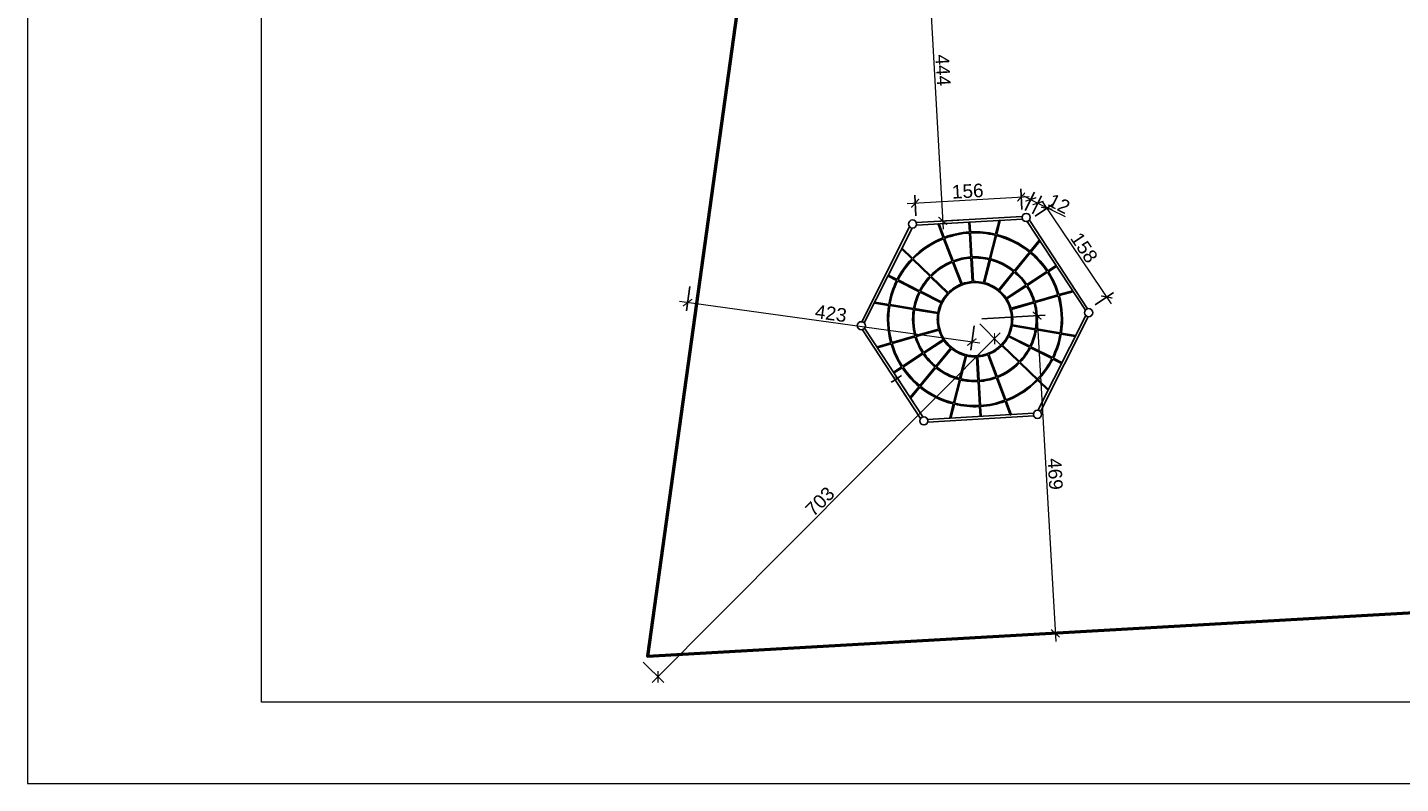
# Model space of a CAD drawing. Header units: millimetres. Extents: x 115689 to 123680, y 15655 to 20110.
# Tile 1 of 21: x 115689 to 117713, y 15655 to 16769. Entities that reach past the tile are written whole.
import ezdxf

# ---------------------------------------------------------------- set-up
doc = ezdxf.new("R2010")
doc.units = ezdxf.units.MM
doc.header["$LTSCALE"] = 100
doc.header["$MEASUREMENT"] = 0
for name, color, linetype in [('11. PLAC ZABAW', 110, 'Continuous'), ('2D_METAL', 232, 'Continuous'), ('6.Kosz', 152, 'Continuous'), ('Warstwa1', 1, 'Continuous')]:
    doc.layers.add(name, color=color, linetype=linetype)
doc.layers.add('Wentyl', color=4, linetype='Continuous', lineweight=18)
doc.styles.add('SEACAD_Solid_Edge_ISO', font='seiso.ttf')
doc.styles.add('styl3', font='ARIAL.TTF', dxfattribs={"height": 20})
doc.dimstyles.new('ISO', dxfattribs={"dimtxt": 3.5, "dimasz": 3.5, "dimexe": 1.75, "dimexo": 0, "dimgap": 1.75, "dimtad": 1, "dimtxsty": 'SEACAD_Solid_Edge_ISO', "dimblk1": '_SE_FILLED', "dimblk2": '_SE_FILLED', "dimsah": 1, "dimcen": 1.75, "dimadec": 0, "dimazin": 0, "dimtfac": 1, "dimtdec": 3, "dimtmove": 0, "dimatfit": 3, "dimfxl": 1, "dimtolj": 1, "dimarcsym": 0})
doc.dimstyles.new('ISO-25$0', dxfattribs={"dimtxt": 10, "dimasz": 10, "dimexe": 5, "dimexo": 12, "dimgap": 2, "dimtad": 1, "dimdec": 0, "dimtxsty": 'Standard', "dimblk": 'ARCHTICK', "dimcen": 2.5, "dimdle": 5, "dimadec": 0, "dimazin": 0, "dimtfac": 1, "dimtdec": 0, "dimtmove": 0, "dimatfit": 3, "dimfxl": 1, "dimlwd": 0, "dimarcsym": 0})

# ---------------------------------------------------------------- blocks, each defined once
blk = doc.blocks.new('_SE_FILLED')
at = {"color": 0}
blk.add_line((0, 0), (-1, 0), dxfattribs=at)
blk.add_solid([(0, 0), (-1, -0.1665), (-1, 0.1665), (0, 0)], dxfattribs=at)
blk = doc.blocks.new('*D671')
at = {"layer": '6.Kosz', "color": 0, "linetype": 'ByBlock', "lineweight": -2}
for p, q in [((116965, 16247.9), (116962.1, 16246)), ((117005.4, 16192.8), (116967, 16251.3)), ((116968, 16249.8), (116971.3, 16252)), ((117008.8, 16195), (116970.4, 16253.5)), ((116974.2, 16253.9), (116977.2, 16255.8))]:
    blk.add_line(p, q, dxfattribs=at)
at = {"layer": 'Defpoints', "color": 0, "linetype": 'ByBlock'}
for p in [(116971.3, 16252), (117005.4, 16192.8), (117008.8, 16195)]:
    blk.add_point(p, dxfattribs=at)
at = {"layer": '6.Kosz', "color": 0, "linetype": 'ByBlock', "lineweight": -2, "xscale": 3.5, "yscale": 3.5, "zscale": 3.5}
for p, rotation in [((116968, 16249.8), 33.28253975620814), ((116971.3, 16252), 213.2825397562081)]:
    blk.add_blockref('_SE_FILLED', p, dxfattribs=dict(at, rotation=rotation))
at = {"layer": '6.Kosz', "color": 0, "linetype": 'ByBlock', "insert": (116967.7, 16253.8), "char_height": 3.5, "attachment_point": 5, "rotation": 33.2825, "style": 'SEACAD_Solid_Edge_ISO'}
blk.add_mtext('\\A1;\\A1;4', dxfattribs=at)
blk = doc.blocks.new('_ArchTick')
at = {"layer": 'Warstwa1', "color": 0, "const_width": 0.15}
blk.add_lwpolyline([(-0.5, -0.5), (0.5, 0.5)], dxfattribs=at)
blk = doc.blocks.new('*D676')
at = {"layer": '2D_METAL', "color": 1, "linetype": 'ByBlock', "lineweight": 0}
blk.add_line((117012.1, 16938.4), (117038.9, 16471.7), dxfattribs=at)
at = {"layer": '2D_METAL', "color": 1, "linetype": 'ByBlock', "lineweight": -2}
for p, q in [((117036.4, 16927.8), (117000.8, 16925.8)), ((117061.8, 16485), (117026.2, 16483))]:
    blk.add_line(p, q, dxfattribs=at)
at = {"layer": 'Defpoints', "color": 0, "linetype": 'ByBlock'}
for p in [(117046.4, 16928.4), (117038.2, 16483.7), (117071.8, 16485.6)]:
    blk.add_point(p, dxfattribs=at)
at = {"layer": '2D_METAL', "color": 1, "linetype": 'ByBlock', "lineweight": 0, "xscale": 12, "yscale": 12, "zscale": 12}
for p, rotation in [((117012.8, 16926.5), 93.28253975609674), ((117038.2, 16483.7), 273.2825397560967)]:
    blk.add_blockref('_ArchTick', p, dxfattribs=dict(at, rotation=rotation))
at = {"layer": '2D_METAL', "color": 4, "linetype": 'ByBlock', "insert": (117038.5, 16705.8), "char_height": 20, "attachment_point": 5, "rotation": 273.2825, "style": 'styl3'}
blk.add_mtext('444', dxfattribs=at)
blk = doc.blocks.new('*D677')
at = {"layer": '2D_METAL', "color": 1, "linetype": 'ByBlock', "lineweight": -2}
for p, q in [((117154.6, 16500.4), (117152.9, 16530.9)), ((116998.5, 16491.4), (116996.8, 16521.9))]:
    blk.add_line(p, q, dxfattribs=at)
at = {"layer": '2D_METAL', "color": 1, "linetype": 'ByBlock', "lineweight": 0}
blk.add_line((116985.5, 16509.2), (117165.6, 16519.6), dxfattribs=at)
at = {"layer": 'Defpoints', "color": 0, "linetype": 'ByBlock'}
for p in [(117153.6, 16518.9), (117155.2, 16490.4), (116999.1, 16481.4)]:
    blk.add_point(p, dxfattribs=at)
at = {"layer": '2D_METAL', "color": 1, "linetype": 'ByBlock', "lineweight": 0, "xscale": 12, "yscale": 12, "zscale": 12}
for p, rotation in [((116997.5, 16509.9), 183.2825397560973), ((117153.6, 16518.9), 3.282539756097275)]:
    blk.add_blockref('_ArchTick', p, dxfattribs=dict(at, rotation=rotation))
at = {"layer": '2D_METAL', "color": 4, "linetype": 'ByBlock', "insert": (117074.8, 16527.6), "char_height": 20, "attachment_point": 5, "rotation": 3.2825, "style": 'styl3'}
blk.add_mtext('156', dxfattribs=at)
blk = doc.blocks.new('*D678')
at = {"layer": '2D_METAL', "color": 1, "linetype": 'ByBlock', "lineweight": 0}
for p, q in [((117157.1, 16520.8), (117178.4, 16510.1)), ((117178.4, 16510.1), (117218.2, 16490.1))]:
    blk.add_line(p, q, dxfattribs=at)
at = {"layer": '2D_METAL', "color": 1, "linetype": 'ByBlock', "lineweight": -2}
for p, q in [((117159.7, 16499.3), (117173.2, 16526.1)), ((117170.2, 16494), (117183.7, 16520.8))]:
    blk.add_line(p, q, dxfattribs=at)
at = {"layer": 'Defpoints', "color": 0, "linetype": 'ByBlock'}
for p in [(117178.4, 16510.1), (117155.2, 16490.4), (117165.8, 16485.1)]:
    blk.add_point(p, dxfattribs=at)
at = {"layer": '2D_METAL', "color": 1, "linetype": 'ByBlock', "lineweight": 0, "xscale": 12, "yscale": 12, "zscale": 12}
for p, rotation in [((117167.8, 16515.4), 153.2825397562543), ((117178.4, 16510.1), 333.2825397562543)]:
    blk.add_blockref('_ArchTick', p, dxfattribs=dict(at, rotation=rotation))
at = {"layer": '2D_METAL', "color": 4, "linetype": 'ByBlock', "insert": (117209.5, 16509.1), "char_height": 20, "attachment_point": 5, "rotation": 333.2825, "style": 'styl3'}
blk.add_mtext('12', dxfattribs=at)
blk = doc.blocks.new('*D679')
at = {"layer": '2D_METAL', "color": 1, "linetype": 'ByBlock', "lineweight": -2}
for p, q in [((117174, 16490.7), (117201.2, 16509.1)), ((117262.4, 16360), (117289.6, 16378.4))]:
    blk.add_line(p, q, dxfattribs=at)
at = {"layer": '2D_METAL', "color": 1, "linetype": 'ByBlock', "lineweight": 0}
blk.add_line((117184.6, 16512.3), (117286.4, 16361.8), dxfattribs=at)
at = {"layer": 'Defpoints', "color": 0, "linetype": 'ByBlock'}
for p in [(117165.8, 16485.1), (117279.7, 16371.7), (117254.1, 16354.4)]:
    blk.add_point(p, dxfattribs=at)
at = {"layer": '2D_METAL', "color": 1, "linetype": 'ByBlock', "lineweight": 0, "xscale": 12, "yscale": 12, "zscale": 12}
for p, rotation in [((117191.3, 16502.4), 124.0694975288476), ((117279.7, 16371.7), 304.0694975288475)]:
    blk.add_blockref('_ArchTick', p, dxfattribs=dict(at, rotation=rotation))
at = {"layer": '2D_METAL', "color": 4, "linetype": 'ByBlock', "insert": (117246.4, 16444.4), "char_height": 20, "attachment_point": 5, "rotation": 304.0695, "style": 'styl3'}
blk.add_mtext('158', dxfattribs=at)
blk = doc.blocks.new('*D693')
at = {"layer": '2D_METAL', "color": 1, "linetype": 'ByBlock', "lineweight": -2}
for p, q in [((117092.7, 16331.9), (117122.9, 16301.7)), ((116596.7, 15833.8), (116626.9, 15803.7))]:
    blk.add_line(p, q, dxfattribs=at)
at = {"layer": '2D_METAL', "color": 1, "linetype": 'ByBlock', "lineweight": 0}
blk.add_line((117122.9, 16318.7), (116610, 15803.7), dxfattribs=at)
at = {"layer": 'Defpoints', "color": 0, "linetype": 'ByBlock'}
for p in [(117085.6, 16338.9), (116589.6, 15840.9), (116618.4, 15812.2)]:
    blk.add_point(p, dxfattribs=at)
at = {"layer": '2D_METAL', "color": 1, "linetype": 'ByBlock', "lineweight": 0, "xscale": 12, "yscale": 12, "zscale": 12}
for p, rotation in [((117114.4, 16310.2), 45.11876898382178), ((116618.4, 15812.2), 225.1187689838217)]:
    blk.add_blockref('_ArchTick', p, dxfattribs=dict(at, rotation=rotation))
at = {"layer": '2D_METAL', "color": 4, "linetype": 'ByBlock', "insert": (116857.1, 16070.5), "char_height": 20, "attachment_point": 5, "rotation": 45.1188, "style": 'styl3'}
blk.add_mtext('703', dxfattribs=at)
blk = doc.blocks.new('*D694')
at = {"layer": '2D_METAL', "color": 1, "linetype": 'ByBlock', "lineweight": 0}
blk.add_line((117176.4, 16356.2), (117204.6, 15864.1), dxfattribs=at)
at = {"layer": '2D_METAL', "color": 1, "linetype": 'ByBlock', "lineweight": -2}
for p, q in [((117095.6, 16339.5), (117189.1, 16344.9)), ((117122.4, 15871.5), (117215.9, 15876.8))]:
    blk.add_line(p, q, dxfattribs=at)
at = {"layer": 'Defpoints', "color": 0, "linetype": 'ByBlock'}
for p in [(117085.6, 16338.9), (117112.4, 15870.9), (117204, 15876.1)]:
    blk.add_point(p, dxfattribs=at)
at = {"layer": '2D_METAL', "color": 1, "linetype": 'ByBlock', "lineweight": 0, "xscale": 12, "yscale": 12, "zscale": 12}
for p, rotation in [((117177.1, 16344.2), 93.2830661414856), ((117204, 15876.1), 273.2830661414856)]:
    blk.add_blockref('_ArchTick', p, dxfattribs=dict(at, rotation=rotation))
at = {"layer": '2D_METAL', "color": 4, "linetype": 'ByBlock', "insert": (117203.7, 16110.9), "char_height": 20, "attachment_point": 5, "rotation": 273.2831, "style": 'styl3'}
blk.add_mtext('469', dxfattribs=at)
blk = doc.blocks.new('*D695')
at = {"layer": '2D_METAL', "color": 1, "linetype": 'ByBlock', "lineweight": -2}
for p, q in [((116665.4, 16387.1), (116660.4, 16351.5)), ((117084.2, 16329), (117079.3, 16293.4))]:
    blk.add_line(p, q, dxfattribs=at)
at = {"layer": '2D_METAL', "color": 1, "linetype": 'ByBlock', "lineweight": 0}
blk.add_line((117092.8, 16303.7), (116650.2, 16365), dxfattribs=at)
at = {"layer": 'Defpoints', "color": 0, "linetype": 'ByBlock'}
for p in [(116666.7, 16397), (116662.1, 16363.4), (117085.6, 16338.9)]:
    blk.add_point(p, dxfattribs=at)
at = {"layer": '2D_METAL', "color": 1, "linetype": 'ByBlock', "lineweight": 0, "xscale": 12, "yscale": 12, "zscale": 12}
for p, rotation in [((116662.1, 16363.4), 172.1041278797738), ((117080.9, 16305.3), 352.1041278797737)]:
    blk.add_blockref('_ArchTick', p, dxfattribs=dict(at, rotation=rotation))
at = {"layer": '2D_METAL', "color": 4, "linetype": 'ByBlock', "insert": (116873.3, 16347.4), "char_height": 20, "attachment_point": 5, "rotation": 352.1041, "style": 'styl3'}
blk.add_mtext('423', dxfattribs=at)

msp = doc.modelspace()

# ---------------------------------------------------------------- linework, layer by layer
at = {"layer": '11. PLAC ZABAW', "color": 4, "linetype": 'ByBlock', "lineweight": 50}
msp.add_lwpolyline([(116830.974, 17483.03), (116602.968, 15842.408), (119086.881, 15984.091), (119055.2, 16483.028), (119759.183, 16483.03), (119769.154, 17483.03)], close=True, dxfattribs=at)
at = {"layer": '6.Kosz', "linetype": 'ByBlock'}
for p, q in [((117155.213, 16490.384), (116999.093, 16481.43)), ((116989.23, 16474.956), (116918.924, 16335.275)), ((116992.803, 16473.158), (116922.497, 16333.476)), ((117155.442, 16486.391), (116999.322, 16477.437)), ((117038.757, 16458.967), (117031.125, 16478.896)), ((117031.198, 16479.06), (117032.455, 16479.542)), ((117040.251, 16459.539), (117032.619, 16479.469)), ((117076.59, 16481.741), (117077.406, 16467.517)), ((117076.71, 16481.875), (117078.054, 16481.952)), ((117078.188, 16481.833), (117079.004, 16467.608)), ((117115.988, 16464.138), (117121.075, 16484.537)), ((117117.54, 16463.75), (117122.628, 16484.149)), ((117121.229, 16484.629), (117122.535, 16484.303)), ((117248.222, 16352.158), (117162.407, 16482.885)), ((117251.566, 16354.353), (117165.751, 16485.08)), ((117051.986, 16424.421), (117039.329, 16457.472)), ((117053.48, 16424.994), (117040.823, 16458.045)), ((117077.498, 16465.919), (117079.524, 16430.586)), ((117079.095, 16466.011), (117081.122, 16430.677)), ((117107.036, 16428.246), (117115.6, 16462.585)), ((117108.588, 16427.858), (117117.153, 16462.198)), ((117180.156, 16455.194), (117166.803, 16438.955)), ((117168.038, 16437.939), (117181.391, 16454.178)), ((117180.334, 16455.211), (117181.374, 16454.356)), ((116977.222, 16442.647), (116978.157, 16443.616)), ((116992.347, 16427.862), (116977.225, 16442.468)), ((116993.459, 16429.013), (116978.337, 16443.619)), ((117020.066, 16403.315), (116994.61, 16427.902)), ((117079.616, 16428.988), (117081.604, 16394.333)), ((117081.213, 16429.08), (117083.201, 16394.424)), ((117165.786, 16437.719), (117143.308, 16410.383)), ((117144.543, 16409.367), (117167.022, 16436.703)), ((117018.955, 16402.164), (116993.498, 16426.751)), ((117064.972, 16390.51), (117052.558, 16422.927)), ((117066.466, 16391.082), (117054.052, 16423.499)), ((117098.248, 16393.012), (117106.649, 16426.693)), ((117099.801, 16392.625), (117108.201, 16426.306)), ((117142.291, 16409.147), (117120.244, 16382.335)), ((117121.48, 16381.319), (117143.527, 16408.131)), ((117191.521, 16409.424), (117161.934, 16390.002)), ((117162.813, 16388.664), (117192.399, 16408.086)), ((117204.769, 16418.121), (117192.858, 16410.302)), ((117193.736, 16408.964), (117205.648, 16416.783)), ((117204.945, 16418.084), (117205.684, 16416.959)), ((116957.347, 16402.716), (116957.952, 16403.918)), ((116957.404, 16402.545), (116970.131, 16396.139)), ((116958.123, 16403.974), (116970.85, 16397.569)), ((116971.56, 16395.42), (117003.173, 16379.508)), ((116972.279, 16396.849), (117003.892, 16380.938)), ((117044.979, 16377.029), (117020.106, 16401.052)), ((117046.09, 16378.18), (117021.217, 16402.203)), ((117160.597, 16389.124), (117131.578, 16370.075)), ((117132.456, 16368.737), (117161.475, 16387.786)), ((117004.602, 16378.789), (117035.49, 16363.242)), ((117005.321, 16380.218), (117036.209, 16364.671)), ((117044.979, 16377.029), (117045.074, 16376.937)), ((117046.09, 16378.18), (117046.186, 16378.088)), ((117207.685, 16374.759), (117173.664, 16365.006)), ((117174.104, 16363.468), (117208.126, 16373.221)), ((117229.433, 16380.993), (117209.223, 16375.2)), ((117209.664, 16373.662), (117229.874, 16379.455)), ((117229.59, 16380.906), (117229.961, 16379.612)), ((116937.5, 16362.838), (116937.72, 16364.166)), ((116937.604, 16362.692), (116958.344, 16359.248)), ((116958.606, 16360.826), (116937.866, 16364.271)), ((116959.922, 16358.985), (116994.835, 16353.186)), ((116995.098, 16354.765), (116960.184, 16360.564)), ((116996.414, 16352.924), (117030.657, 16347.237)), ((117030.919, 16348.815), (116996.676, 16354.503)), ((117035.49, 16363.242), (117035.608, 16363.183)), ((117036.209, 16364.671), (117036.328, 16364.612)), ((117172.125, 16364.565), (117138.757, 16355)), ((117139.198, 16353.462), (117172.566, 16363.027)), ((117140.246, 16329.034), (117174.49, 16323.346)), ((117174.752, 16324.925), (117140.508, 16330.613)), ((117178.363, 16204.692), (117248.669, 16344.373)), ((117181.936, 16202.893), (117252.241, 16342.574)), ((116919.6, 16323.496), (117005.414, 16192.769)), ((116922.944, 16325.691), (117008.758, 16194.964)), ((116997.061, 16314.381), (116963.04, 16304.628)), ((116997.502, 16312.843), (116963.481, 16303.09)), ((117031.968, 16324.387), (116998.599, 16314.822)), ((117032.409, 16322.849), (116999.04, 16313.284)), ((117009.691, 16290.063), (117038.709, 16309.112)), ((117010.569, 16288.725), (117039.587, 16307.774)), ((117165.844, 16297.631), (117134.838, 16313.237)), ((117166.564, 16299.06), (117135.557, 16314.667)), ((117176.068, 16323.084), (117210.981, 16317.285)), ((117211.243, 16318.864), (117176.33, 16324.663)), ((117212.56, 16317.023), (117233.299, 16313.578)), ((117233.561, 16315.157), (117212.822, 16318.602)), ((117233.666, 16315.011), (117233.445, 16313.683)), ((116941.576, 16296.943), (116941.205, 16298.237)), ((116961.502, 16304.187), (116941.292, 16298.394)), ((116961.943, 16302.649), (116941.733, 16296.856)), ((116978.767, 16269.763), (117008.353, 16289.185)), ((116979.645, 16268.425), (117009.231, 16287.847)), ((117049.686, 16296.53), (117027.638, 16269.718)), ((117028.874, 16268.702), (117050.922, 16295.514)), ((117116.545, 16254.14), (117104.349, 16286.64)), ((117118.043, 16254.702), (117105.847, 16287.202)), ((117124.98, 16299.761), (117149.948, 16275.646)), ((117126.091, 16300.912), (117151.06, 16276.797)), ((117198.886, 16281), (117167.274, 16296.912)), ((117199.606, 16282.429), (117167.993, 16298.341)), ((116965.518, 16261.066), (116977.429, 16268.885)), ((116966.396, 16259.729), (116978.307, 16267.547)), ((117026.622, 16268.482), (117004.143, 16241.146)), ((117005.379, 16240.13), (117027.858, 16267.466)), ((117071.365, 16285.224), (117062.965, 16251.543)), ((117064.517, 16251.156), (117072.917, 16284.837)), ((117087.965, 16283.425), (117089.952, 16248.769)), ((117089.562, 16283.516), (117091.55, 16248.861)), ((117151.099, 16274.534), (117192.829, 16234.23)), ((117152.211, 16275.685), (117193.94, 16235.381)), ((117213.043, 16273.875), (117200.316, 16280.28)), ((117213.762, 16275.304), (117201.035, 16281.71)), ((117213.818, 16275.133), (117213.213, 16273.931)), ((116966.22, 16259.765), (116965.482, 16260.89)), ((117062.577, 16249.991), (117054.013, 16215.651)), ((117055.565, 16215.264), (117064.13, 16249.603)), ((117090.044, 16247.172), (117092.07, 16211.838)), ((117091.641, 16247.263), (117093.668, 16211.93)), ((117129.542, 16219.507), (117117.107, 16252.642)), ((117131.04, 16220.069), (117118.605, 16253.204)), ((117003.127, 16239.91), (116989.774, 16223.672)), ((116991.01, 16222.655), (117004.363, 16238.894)), ((117193.943, 16235.202), (117193.008, 16234.234)), ((116990.831, 16222.638), (116989.792, 16223.493)), ((117053.626, 16214.099), (117048.538, 16193.7)), ((117050.09, 16193.313), (117055.178, 16213.711)), ((117092.162, 16210.241), (117092.978, 16196.016)), ((117093.759, 16210.333), (117094.575, 16196.108)), ((117137.49, 16198.325), (117130.104, 16218.009)), ((117138.988, 16198.887), (117131.602, 16218.571)), ((117015.724, 16191.458), (117171.844, 16200.412)), ((117015.953, 16187.465), (117172.073, 16196.419)), ((117049.936, 16193.22), (117048.63, 16193.546)), ((117094.456, 16195.974), (117093.112, 16195.897)), ((117138.914, 16198.724), (117137.654, 16198.251))]:
    msp.add_line(p, q, dxfattribs=at)
for centre, radius in [((117160.975, 16488.712), 6), ((116993.56, 16479.11), 6), ((117085.583, 16338.925), 53.951), ((117252.998, 16348.526), 6), ((116918.167, 16329.323), 6), ((117010.191, 16189.138), 6), ((117177.606, 16198.739), 6)]:
    msp.add_circle(centre, radius, dxfattribs=at)
for centre, radius, start, end in [((117031.243, 16478.942), 0.127, 110.953999, 200.953999), ((117032.5, 16479.423), 0.127, 20.953999, 110.953999), ((117076.717, 16481.749), 0.127, 93.28254, 183.28254), ((117078.061, 16481.826), 0.127, 3.28254, 93.28254), ((117121.198, 16484.506), 0.127, 75.995645, 165.995645), ((117122.504, 16484.18), 0.127, 345.995645, 75.995645), ((117085.583, 16338.925), 128.852, 111.309733, 135.639911), ((117085.583, 16338.925), 127.252, 111.314206, 135.635438), ((117085.583, 16338.925), 128.852, 93.638274, 110.598265), ((117085.583, 16338.925), 127.252, 93.642746, 110.593792), ((117085.583, 16338.925), 128.852, 76.351378, 92.926806), ((117085.583, 16338.925), 127.252, 76.355851, 92.922333), ((117085.583, 16338.925), 127.252, 50.929642, 75.635438), ((117085.583, 16338.925), 128.852, 50.925169, 75.639911), ((117180.254, 16455.113), 0.127, 50.569435, 140.569435), ((117181.293, 16454.258), 0.127, 320.569435, 50.569435), ((117085.583, 16338.925), 128.852, 136.351378, 152.926806), ((116977.314, 16442.559), 0.127, 135.995645, 225.995645), ((116978.249, 16443.527), 0.127, 45.995645, 135.995645), ((117085.583, 16338.925), 91.861, 93.781523, 110.455016), ((117085.583, 16338.925), 90.261, 93.790368, 110.44617), ((117085.583, 16338.925), 91.861, 76.494628, 92.783557), ((117085.583, 16338.925), 90.261, 76.503473, 92.774711), ((117085.583, 16338.925), 91.861, 51.068418, 75.496661), ((117085.583, 16338.925), 127.252, 33.642746, 50.209228), ((117085.583, 16338.925), 128.852, 33.638274, 50.213701), ((117085.583, 16338.925), 127.252, 136.355851, 152.922333), ((117085.583, 16338.925), 91.861, 111.452982, 135.496661), ((117085.583, 16338.925), 90.261, 111.461828, 135.487816), ((117085.583, 16338.925), 90.261, 51.077264, 75.487816), ((117085.583, 16338.925), 90.261, 33.790368, 50.061606), ((117085.583, 16338.925), 91.861, 33.781523, 50.070452), ((117085.583, 16338.925), 127.252, 16.355851, 32.922333), ((117085.583, 16338.925), 128.852, 16.351378, 32.926806), ((117204.839, 16418.014), 0.127, 33.28254, 123.28254), ((117205.578, 16416.889), 0.127, 303.28254, 33.28254), ((116957.461, 16402.659), 0.127, 153.28254, 243.28254), ((116958.066, 16403.861), 0.127, 63.28254, 153.28254), ((117085.583, 16338.925), 128.852, 153.638274, 170.213701), ((117085.583, 16338.925), 127.252, 153.642746, 170.209228), ((117085.583, 16338.925), 91.861, 136.494628, 152.783557), ((117085.583, 16338.925), 90.261, 136.503473, 152.774711), ((117085.583, 16338.925), 55.551, 111.779156, 135.170488), ((117085.583, 16338.925), 55.551, 94.107697, 110.128842), ((117085.583, 16338.925), 55.551, 76.820801, 92.457383), ((117085.583, 16338.925), 55.551, 51.394592, 75.170488), ((117085.583, 16338.925), 90.261, 16.503473, 32.774711), ((117085.583, 16338.925), 91.861, 16.494628, 32.783557), ((117085.583, 16338.925), 91.861, 153.781523, 170.070452), ((117085.583, 16338.925), 90.261, 153.790368, 170.061606), ((117085.583, 16338.925), 55.551, 136.820801, 152.457383), ((117085.583, 16338.925), 55.551, 34.107697, 49.744278), ((117085.583, 16338.925), 55.551, 16.820801, 32.457383), ((117085.583, 16338.925), 127.252, 350.929642, 15.635438), ((117085.583, 16338.925), 128.852, 350.925169, 15.639911), ((117229.468, 16380.871), 0.127, 15.995645, 105.995645), ((117229.839, 16379.577), 0.127, 285.995645, 15.995645), ((116937.625, 16362.818), 0.127, 170.569435, 260.569435), ((116937.846, 16364.145), 0.127, 80.569435, 170.569435), ((117085.583, 16338.925), 128.852, 170.925169, 195.639911), ((117085.583, 16338.925), 127.252, 170.929642, 195.635438), ((117085.583, 16338.925), 91.861, 171.068418, 195.496661), ((117085.583, 16338.925), 90.261, 171.077264, 195.487816), ((117085.583, 16338.925), 55.551, 171.394592, 195.170488), ((117085.583, 16338.925), 55.551, 154.107697, 169.744278), ((117085.583, 16338.925), 55.551, 351.394592, 15.170488), ((117085.583, 16338.925), 90.261, 351.077264, 15.487816), ((117085.583, 16338.925), 91.861, 351.068418, 15.496661), ((117085.583, 16338.925), 55.551, 334.107697, 349.744278), ((117085.583, 16338.925), 91.861, 196.494628, 212.783557), ((117085.583, 16338.925), 90.261, 196.503473, 212.774711), ((117085.583, 16338.925), 55.551, 196.820801, 212.457383), ((117085.583, 16338.925), 55.551, 214.107697, 229.744278), ((117085.583, 16338.925), 55.551, 316.820801, 332.457383), ((117085.583, 16338.925), 90.261, 333.790368, 350.061606), ((117085.583, 16338.925), 91.861, 333.781523, 350.070452), ((117085.583, 16338.925), 127.252, 333.642746, 350.209228), ((117085.583, 16338.925), 128.852, 333.638274, 350.213701), ((117233.32, 16313.704), 0.127, 260.569435, 350.569435), ((117233.54, 16315.031), 0.127, 350.569435, 80.569435), ((116941.327, 16298.272), 0.127, 105.995645, 195.995645), ((116941.698, 16296.978), 0.127, 195.995645, 285.995645), ((117085.583, 16338.925), 128.852, 196.351378, 212.926806), ((117085.583, 16338.925), 127.252, 196.355851, 212.922333), ((117085.583, 16338.925), 91.861, 213.781523, 230.070452), ((117085.583, 16338.925), 90.261, 213.790368, 230.061606), ((117085.583, 16338.925), 55.551, 231.394592, 255.170488), ((117085.583, 16338.925), 55.551, 274.107697, 289.744278), ((117085.583, 16338.925), 55.551, 291.394592, 315.170488), ((117085.583, 16338.925), 90.261, 316.503473, 332.774711), ((117085.583, 16338.925), 91.861, 316.494628, 332.783557), ((117085.583, 16338.925), 128.852, 213.638274, 230.213701), ((117085.583, 16338.925), 127.252, 213.642746, 230.209228), ((117085.583, 16338.925), 91.861, 231.068418, 255.496661), ((117085.583, 16338.925), 90.261, 231.077264, 255.487816), ((117085.583, 16338.925), 55.551, 256.820801, 272.457383), ((117085.583, 16338.925), 90.261, 291.077264, 315.487816), ((117085.583, 16338.925), 91.861, 291.068418, 315.496661), ((117085.583, 16338.925), 127.252, 290.929642, 332.922333), ((117085.583, 16338.925), 128.852, 290.925169, 332.926806), ((117213.1, 16273.988), 0.127, 243.28254, 333.28254), ((117213.705, 16275.19), 0.127, 333.28254, 63.28254), ((116965.588, 16260.96), 0.127, 123.28254, 213.28254), ((116966.326, 16259.835), 0.127, 213.28254, 303.28254), ((117085.583, 16338.925), 91.861, 256.494628, 272.783557), ((117085.583, 16338.925), 90.261, 256.503473, 272.774711), ((117085.583, 16338.925), 90.261, 273.790368, 290.061606), ((117085.583, 16338.925), 91.861, 273.781523, 290.070452), ((117085.583, 16338.925), 128.852, 230.925169, 255.639911), ((117085.583, 16338.925), 127.252, 230.929642, 255.635438), ((117192.917, 16234.322), 0.127, 225.995645, 315.995645), ((117193.852, 16235.29), 0.127, 315.995645, 45.995645), ((116989.872, 16223.591), 0.127, 140.569435, 230.569435), ((116990.912, 16222.736), 0.127, 230.569435, 320.569435), ((117085.583, 16338.925), 128.852, 256.351378, 272.926806), ((117085.583, 16338.925), 127.252, 256.355851, 272.922333), ((117085.583, 16338.925), 127.252, 273.642746, 290.209228), ((117085.583, 16338.925), 128.852, 273.638274, 290.213701), ((117048.661, 16193.669), 0.127, 165.995645, 255.995645), ((117049.967, 16193.343), 0.127, 255.995645, 345.995645), ((117093.105, 16196.023), 0.127, 183.28254, 273.28254), ((117094.448, 16196.101), 0.127, 273.28254, 3.28254), ((117137.609, 16198.37), 0.127, 200.569435, 290.569435), ((117138.87, 16198.843), 0.127, 290.569435, 20.569435)]:
    msp.add_arc(centre, radius, start, end, dxfattribs=at)
at = {"layer": 'Wentyl'}
for points in [[(115689.455, 15654.962), (121989.455, 15654.962), (121989.455, 20109.962), (115689.455, 20109.962)], [(116034.455, 19989.962), (121869.455, 19989.962), (121869.455, 15774.962), (116034.455, 15774.962)]]:
    msp.add_lwpolyline(points, close=True, dxfattribs=at)

# ---------------------------------------------------------------- dimensions: what is measured, and where the dimension line sits
at = {"layer": '2D_METAL', "linetype": 'ByBlock'}
for p1, p2, distance, override, picture, middle in [((117046.387, 16928.379), (117071.782, 16485.599), -33.664, {"dimasz": 12, "dimexe": 12, "dimexo": 10, "dimgap": 3, "dimtxsty": 'styl3', "dimdle": 12, "dimclrd": 1, "dimclre": 1, "dimclrt": 4, "dimldrblk": 'ArchTick', "dimarcsym": 1}, '*D676', (117038.455, 16705.806)), ((116999.093, 16481.43), (117155.213, 16490.384), 28.551, {"dimasz": 12, "dimexe": 12, "dimexo": 10, "dimgap": 3, "dimtxsty": 'styl3', "dimblk": 'ArchTick', "dimdle": 12, "dimclrd": 1, "dimclre": 1, "dimclrt": 4, "dimldrblk": 'ArchTick', "dimarcsym": 1}, '*D677', (117074.761, 16527.601)), ((117155.213, 16490.384), (117165.751, 16485.08), 28.031, {"dimasz": 12, "dimexe": 12, "dimexo": 10, "dimgap": 3, "dimtxsty": 'styl3', "dimblk": 'ArchTick', "dimdle": 12, "dimclrd": 1, "dimclre": 1, "dimclrt": 4, "dimldrblk": 'ArchTick', "dimarcsym": 1}, '*D678', (117209.478, 16509.052)), ((117165.751, 16485.08), (117254.112, 16354.422), 30.84, {"dimasz": 12, "dimexe": 12, "dimexo": 10, "dimgap": 3, "dimtxsty": 'styl3', "dimblk": 'ArchTick', "dimdle": 12, "dimclrd": 1, "dimclre": 1, "dimclrt": 4, "dimldrblk": 'ArchTick', "dimarcsym": 1}, '*D679', (117246.422, 16444.429)), ((117085.583, 16338.925), (116666.733, 16397.014), 33.944, {"dimasz": 12, "dimexe": 12, "dimexo": 10, "dimgap": 3, "dimtxsty": 'styl3', "dimdle": 12, "dimclrd": 1, "dimclre": 1, "dimclrt": 4, "dimldrblk": 'ArchTick', "dimarcsym": 1}, '*D695', (116873.311, 16347.44)), ((117085.583, 16338.925), (117112.431, 15870.877), 91.671, {"dimasz": 12, "dimexe": 12, "dimexo": 10, "dimgap": 3, "dimtxsty": 'styl3', "dimdle": 12, "dimclrd": 1, "dimclre": 1, "dimclrt": 4, "dimldrblk": 'ArchTick', "dimarcsym": 1}, '*D694', (117203.717, 16110.907)), ((117085.583, 16338.925), (116589.605, 15840.886), 40.695, {"dimasz": 12, "dimexe": 12, "dimexo": 10, "dimgap": 3, "dimtxsty": 'styl3', "dimdle": 12, "dimclrd": 1, "dimclre": 1, "dimclrt": 4, "dimldrblk": 'ArchTick', "dimarcsym": 1}, '*D693', (116857.063, 16070.517))]:
    dim = msp.add_aligned_dim(p1=p1, p2=p2, distance=distance, dimstyle='ISO-25$0', override=override, dxfattribs=at)
    dim.commit()
    dim.dimension.update_dxf_attribs({"geometry": picture, "text_midpoint": middle})
at = {"layer": '6.Kosz', "linetype": 'ByBlock'}
dim = msp.add_linear_dim(base=(116971.315, 16252.003), p1=(117005.414, 16192.769), p2=(117008.758, 16194.964), angle=33.28254, text='\\A1;<>', dimstyle='ISO', dxfattribs=at)
dim.commit()
dim.dimension.update_dxf_attribs({"geometry": '*D671', "text_midpoint": (116969.643, 16250.906), "dimtype": 161})

doc.saveas('drawing.dxf')
